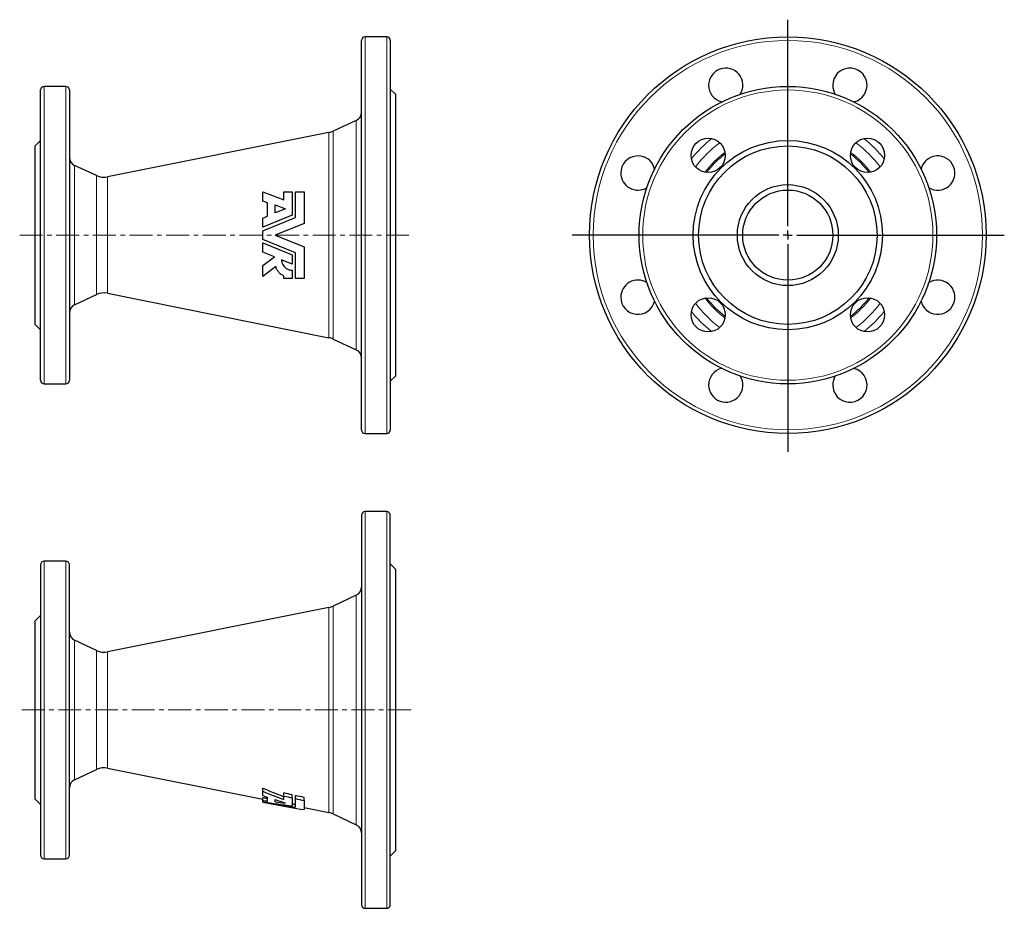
# Model space of a CAD drawing. Header units: millimetres. Extents: x 57 to 603, y 33 to 525.
import ezdxf

# ---------------------------------------------------------------- set-up
doc = ezdxf.new("R2010")
doc.units = ezdxf.units.MM
doc.linetypes.add('CENTERX2', pattern=[20.32, 12.7, -2.54, 2.54, -2.54])
doc.layers.add('FORMAT', color=7, linetype='Continuous')

# ---------------------------------------------------------------- blocks, each defined once
blk = doc.blocks.new('SW_CENTERMARKSYMBOL_0')
at = {"layer": 'FORMAT', "color": 0}
for p, q in [((0, 5), (0, 119.49)), ((-5, 0), (-119.68, 0)), ((0, 0), (-2.5, 0)), ((0, 0), (0, 2.5)), ((0, 0), (0, -2.5)), ((0, 0), (2.5, 0)), ((5, 0), (120.09, 0)), ((0, -5), (0, -120.28))]:
    blk.add_line(p, q, dxfattribs=at)

msp = doc.modelspace()

# ---------------------------------------------------------------- linework, layer by layer
at = {"color": 7, "linetype": 'Continuous', "lineweight": 25}
for p, q in [((246.26, 298), (246.26, 514)), ((260.26, 516), (248.26, 516)), ((262.26, 514), (262.26, 406)), ((68.26, 325.5), (68.26, 486.5)), ((82.26, 488.5), (70.26, 488.5)), ((84.26, 486.5), (84.26, 406)), ((265.26, 484), (262.26, 487)), ((265.26, 406), (265.26, 484)), ((243.38, 469.66), (230.49, 463.65)), ((228.23, 462.91), (105.43, 438.28)), ((68.26, 458.5), (65.26, 455.5)), ((65.26, 406), (65.26, 455.5)), ((99.24, 439.02), (87.15, 444.66)), ((191.55, 424.92), (191.55, 430)), ((191.55, 430), (203.26, 425.51)), ((203.26, 425.51), (203.26, 430)), ((207.84, 430), (207.84, 417)), ((209.66, 415.77), (209.66, 430)), ((214.41, 430), (214.41, 412.52)), ((194.06, 423.96), (191.55, 424.92)), ((194.06, 416.51), (194.06, 423.96)), ((198.41, 422.78), (204.1, 420.6)), ((198.41, 418.28), (198.41, 422.78)), ((204.1, 420.6), (198.41, 418.28)), ((207.84, 417), (191.55, 410.37)), ((191.55, 415.49), (194.06, 416.51)), ((191.55, 408.39), (209.66, 415.77)), ((191.55, 410.37), (191.55, 415.49)), ((214.41, 412.52), (198.41, 406)), ((65.26, 356.5), (65.26, 406)), ((84.26, 406), (84.26, 325.5)), ((191.55, 403.61), (191.55, 408.39)), ((198.41, 406), (214.41, 399.49)), ((262.26, 406), (262.26, 298)), ((265.26, 328), (265.26, 406)), ((209.66, 396.24), (191.55, 403.61)), ((191.55, 396.52), (191.55, 401.64)), ((191.55, 401.64), (207.84, 395.01)), ((214.41, 399.49), (214.41, 382)), ((197.95, 393.91), (191.55, 396.52)), ((191.55, 389.08), (197.95, 393.91)), ((207.84, 395.01), (207.84, 389.89)), ((209.66, 382), (209.66, 396.24)), ((191.55, 383.14), (191.55, 389.08)), ((198.79, 388.6), (191.55, 383.14)), ((207.84, 389.89), (201.9, 392.3)), ((203.26, 382), (203.26, 383.37)), ((207.84, 386.57), (207.84, 382)), ((87.15, 367.35), (99.24, 372.99)), ((105.43, 373.73), (228.23, 349.1)), ((65.26, 356.5), (68.26, 353.5)), ((230.49, 348.36), (243.38, 342.35)), ((262.26, 325), (265.26, 328)), ((70.26, 323.5), (82.26, 323.5)), ((248.26, 296), (260.26, 296)), ((260.26, 252.62), (248.26, 252.62)), ((246.26, 250.62), (246.26, 34.62)), ((262.26, 34.62), (262.26, 250.62)), ((82.26, 225.12), (70.26, 225.12)), ((68.26, 223.12), (68.26, 62.12)), ((84.26, 62.12), (84.26, 223.12)), ((265.26, 220.62), (262.26, 223.62)), ((265.26, 64.62), (265.26, 220.62)), ((243.38, 206.28), (230.49, 200.27)), ((228.23, 199.53), (105.43, 174.9)), ((68.26, 195.12), (65.26, 192.12)), ((65.26, 93.12), (65.26, 192.12)), ((99.24, 175.64), (87.15, 181.28)), ((87.15, 103.97), (99.24, 109.6)), ((105.43, 110.35), (191.55, 93.07)), ((191.55, 97.53), (191.55, 99.28)), ((65.26, 93.12), (68.26, 90.12)), ((191.55, 95.18), (191.55, 97.53)), ((191.55, 92.43), (191.55, 93.99)), ((194.06, 92.12), (194.06, 94.27)), ((198.41, 91.63), (198.41, 92.92)), ((203.26, 94.89), (203.26, 96.61)), ((203.26, 92.88), (203.26, 94.89)), ((207.84, 93.87), (207.84, 95.58)), ((207.84, 93.87), (207.84, 89.4)), ((209.66, 93.46), (209.66, 95.17)), ((209.66, 88.79), (209.66, 93.46)), ((214.41, 92.4), (214.41, 94.1)), ((191.55, 91.73), (191.55, 92.43)), ((191.55, 91.6), (191.55, 91.73)), ((191.55, 91.54), (191.55, 91.6)), ((191.55, 91.54), (198.41, 90.17)), ((214.41, 92.4), (214.41, 87.34)), ((214.41, 88.49), (228.23, 85.72)), ((230.49, 84.98), (243.38, 78.97)), ((70.26, 60.12), (82.26, 60.12)), ((262.26, 61.62), (265.26, 64.62)), ((248.26, 32.62), (260.26, 32.62))]:
    msp.add_line(p, q, dxfattribs=at)
at = {"color": 8, "linetype": 'Continuous', "lineweight": 18}
for p, q in [((248.26, 516), (248.26, 296)), ((260.26, 406), (260.26, 516)), ((70.26, 488.5), (70.26, 323.5)), ((82.26, 406), (82.26, 488.5)), ((243.38, 342.35), (243.38, 469.66)), ((228.23, 349.1), (228.23, 462.91)), ((230.49, 463.65), (230.49, 348.36)), ((87.15, 444.66), (87.15, 406)), ((99.24, 406), (99.24, 439.02)), ((105.43, 438.28), (105.43, 373.73)), ((82.26, 323.5), (82.26, 406)), ((87.15, 406), (87.15, 367.35)), ((99.24, 372.99), (99.24, 406)), ((260.26, 296), (260.26, 406)), ((248.26, 252.62), (248.26, 32.62)), ((260.26, 32.62), (260.26, 252.62)), ((70.26, 225.12), (70.26, 60.12)), ((82.26, 60.12), (82.26, 225.12)), ((243.38, 78.97), (243.38, 206.28)), ((228.23, 85.72), (228.23, 199.53)), ((230.49, 200.27), (230.49, 84.98)), ((87.15, 181.28), (87.15, 103.97)), ((99.24, 109.6), (99.24, 175.64)), ((105.43, 174.9), (105.43, 110.35))]:
    msp.add_line(p, q, dxfattribs=at)
at = {"color": 7, "linetype": 'Continuous', "lineweight": 25}
for centre, radius in [((482.76, 406), 110), ((482.76, 406), 82.5), ((438.56, 450.2), 9.5), ((526.95, 450.2), 9.5), ((482.76, 406), 52.5), ((482.76, 406), 49.5), ((482.76, 406), 28), ((482.76, 406), 25), ((438.56, 361.81), 9.5), ((526.95, 361.81), 9.5)]:
    msp.add_circle(centre, radius, dxfattribs=at)
at = {"color": 8, "linetype": 'Continuous', "lineweight": 18}
for radius in [108, 80.5]:
    msp.add_circle((482.76, 406), radius, dxfattribs=at)
at = {"color": 7, "linetype": 'Continuous', "lineweight": 25}
for centre, radius, start, end in [((248.26, 514), 2, 90, 180), ((260.26, 514), 2, 0, 90), ((448.32, 489.15), 9.5, 328.4669, 180), ((517.2, 489.15), 9.5, 283.4669, 180), ((70.26, 486.5), 2, 90, 180), ((82.26, 486.5), 2, 0, 90), ((448.32, 489.15), 9.5, 180, 256.5331), ((517.2, 489.15), 9.5, 180, 211.5331), ((241.26, 474.19), 5, 295, 0), ((226.27, 472.71), 10, 281.3409, 295), ((89.26, 449.19), 5, 180, 245), ((399.61, 440.44), 9.5, 13.4669, 180), ((565.91, 440.44), 9.5, 238.4669, 166.5331), ((103.47, 448.08), 10, 245, 281.3409), ((399.61, 440.44), 9.5, 180, 301.5331), ((399.61, 371.56), 9.5, 58.4669, 180), ((565.91, 371.56), 9.5, 193.4669, 121.5331), ((103.47, 363.92), 10, 78.6591, 115), ((399.61, 371.56), 9.5, 180, 346.5331), ((89.26, 362.82), 5, 115, 180), ((226.27, 339.29), 10, 65, 78.6591), ((241.26, 337.82), 5, 0, 65), ((448.32, 322.85), 9.5, 103.4669, 180), ((448.32, 322.85), 9.5, 180, 31.5331), ((517.2, 322.85), 9.5, 180, 76.5331), ((517.2, 322.85), 9.5, 148.4669, 180), ((70.26, 325.5), 2, 180, 270), ((82.26, 325.5), 2, 270, 0), ((248.26, 298), 2, 180, 270), ((260.26, 298), 2, 270, 0), ((248.26, 250.62), 2, 90, 180), ((260.26, 250.62), 2, 0, 90), ((70.26, 223.12), 2, 90, 180), ((82.26, 223.12), 2, 0, 90), ((241.26, 210.81), 5, 295, 0), ((226.27, 209.33), 10, 281.3409, 295), ((89.26, 185.81), 5, 180, 245), ((103.47, 184.7), 10, 245, 281.3409), ((103.47, 100.54), 10, 78.6591, 115), ((89.26, 99.44), 5, 115, 180), ((226.27, 75.91), 10, 65, 78.6591), ((241.26, 74.44), 5, 0, 65), ((70.26, 62.12), 2, 180, 270), ((82.26, 62.12), 2, 270, 0), ((248.26, 34.62), 2, 180, 270), ((260.26, 34.62), 2, 270, 0)]:
    msp.add_arc(centre, radius, start, end, dxfattribs=at)
at = {"color": 8, "linetype": 'Continuous', "lineweight": 18}
for radius, start, end in [(68.19, 128.3162, 141.6838), (68.19, 38.3162, 51.6838), (63.65, 126.4262, 143.5738), (63.65, 36.4262, 53.5738), (57.65, 127.1991, 142.8009), (56.9, 127.6194, 142.3806), (56.9, 37.6194, 52.3806), (57.65, 37.1991, 52.8009), (63.65, 216.4262, 233.5738), (57.65, 217.1991, 232.8009), (56.9, 217.6194, 232.3806), (56.9, 307.6194, 322.3806), (57.65, 307.1991, 322.8009), (63.65, 306.4262, 323.5738), (68.19, 218.3162, 231.6838), (68.19, 308.3162, 321.6838)]:
    msp.add_arc((482.76, 406), radius, start, end, dxfattribs=at)
at = {"color": 7, "linetype": 'Continuous', "lineweight": 25}
for centre, major_axis, ratio, start_param, end_param in [((370.31, 142.62), (222.47, 0), 0.327302, 3.779211, 3.863025), ((373.18, 142.62), (227.95, 0), 0.327302, 3.790479, 3.871302), ((354.97, 142.62), (218.44, 0), 0.327302, 3.867174, 3.884354), ((239.94, 142.62), (145.53, 0), 0.354316, 4.373421, 4.391682), ((356.73, 142.62), (219.36, 0), 0.327302, 3.906096, 3.942862), ((242.39, 142.62), (150.49, 0), 0.354316, 4.367818, 4.385513), ((258.99, 142.62), (158.67, 0), 0.354316, 4.273381, 4.384119), ((265.4, 142.62), (161.83, 0), 0.354316, 4.23853, 4.360801), ((242.39, 142.62), (150.49, 0), 0.354316, 4.415833, 4.455129), ((282.2, 142.62), (170.11, 0), 0.354316, 4.197304, 4.302452), ((262.95, 142.62), (156.87, 0), 0.354316, 4.353368, 4.36579)]:
    msp.add_ellipse(centre, major_axis=major_axis, ratio=ratio, start_param=start_param, end_param=end_param, dxfattribs=at)
for points in [[(203.26, 430), (204.79, 430), (206.31, 430), (207.84, 430)], [(209.66, 430), (211.25, 430), (212.83, 430), (214.41, 430)], [(207.84, 382), (206.31, 382), (204.79, 382), (203.26, 382)], [(214.41, 382), (212.83, 382), (211.25, 382), (209.66, 382)], [(207.84, 95.58), (206.31, 95.92), (204.79, 96.26), (203.26, 96.61)], [(203.26, 94.89), (204.79, 94.55), (206.31, 94.21), (207.84, 93.87)], [(214.41, 94.1), (212.83, 94.46), (211.25, 94.81), (209.66, 95.17)], [(209.66, 93.46), (211.25, 93.1), (212.83, 92.75), (214.41, 92.4)]]:
    msp.add_open_spline(points, degree=3, dxfattribs=at)
for points, knots in [([(203.26, 383.37), (202.69, 383.59), (202.16, 383.88), (201.42, 384.41), (201.18, 384.6), (200.74, 385.01), (200.53, 385.22), (200.14, 385.68), (199.97, 385.92), (199.64, 386.42), (199.49, 386.68), (199.24, 387.21), (199.12, 387.48), (198.93, 388.03), (198.85, 388.32), (198.79, 388.6)], [0, 0, 0, 0, 0.25, 0.25, 0.375, 0.375, 0.5, 0.5, 0.625, 0.625, 0.75, 0.75, 0.875, 0.875, 1, 1, 1, 1]), ([(201.9, 392.3), (201.91, 391.93), (201.96, 391.56), (202.08, 391.01), (202.13, 390.83), (202.25, 390.48), (202.32, 390.3), (202.55, 389.78), (202.73, 389.45), (203.16, 388.83), (203.41, 388.53), (203.96, 388), (204.26, 387.76), (204.74, 387.44), (204.91, 387.34), (205.25, 387.16), (205.42, 387.08), (205.96, 386.87), (206.32, 386.76), (207.08, 386.61), (207.46, 386.57), (207.84, 386.57)], [0, 0, 0, 0, 0.125, 0.125, 0.1875, 0.1875, 0.25, 0.25, 0.375, 0.375, 0.5, 0.5, 0.625, 0.625, 0.6875, 0.6875, 0.75, 0.75, 0.875, 0.875, 1, 1, 1, 1])]:
    msp.add_open_spline(points, degree=3, knots=knots, dxfattribs=at)
at = {"layer": 'FORMAT', "linetype": 'CENTERX2', "lineweight": 18}
for p, q in [((56.68, 406), (273.59, 406)), ((57.84, 142.62), (273.75, 142.62))]:
    msp.add_line(p, q, dxfattribs=at)

# ---------------------------------------------------------------- block references
at = {"layer": 'FORMAT'}
msp.add_blockref('SW_CENTERMARKSYMBOL_0', (482.76, 406), dxfattribs=at)

doc.saveas('drawing.dxf')
